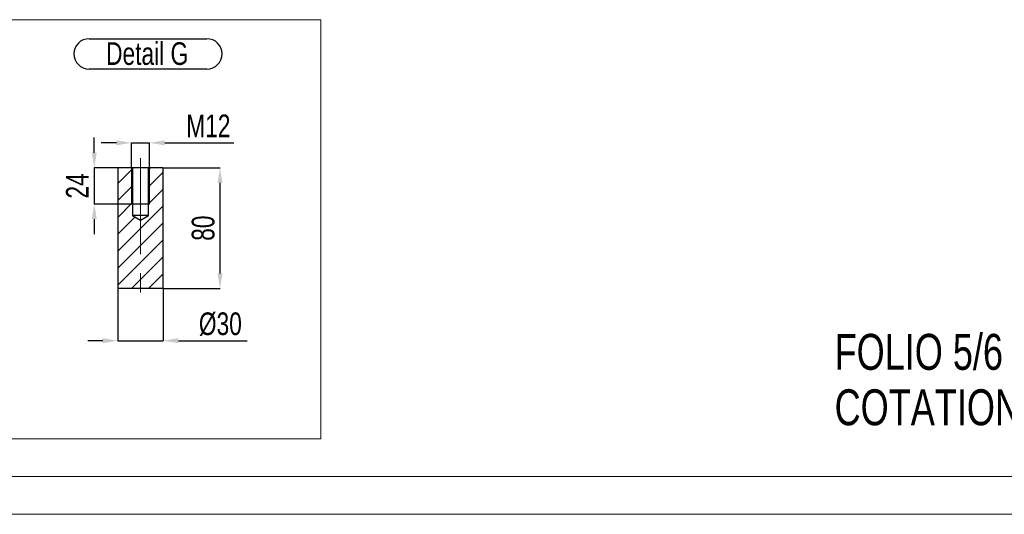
# Model space of a CAD drawing. Header units: millimetres. Extents: x 0 to 841, y 0 to 594.
# Tile 10 of 22: x 345 to 476, y 0 to 66. Entities that reach past the tile are written whole.
import ezdxf

# ---------------------------------------------------------------- set-up
doc = ezdxf.new("R2010")
doc.units = ezdxf.units.MM
doc.header["$PDSIZE"] = -1
doc.linetypes.add('CENTERX2', pattern=[20.32, 12.7, -2.54, 2.54, -2.54])
for name, color, linetype in [('COTES', 1, 'Continuous'), ('NOTES', 6, 'Continuous'), ('TRAIT-FINS', 9, 'Continuous'), ('TRAIT-MIXTES', 3, 'CENTERX2')]:
    doc.layers.add(name, color=color, linetype=linetype)
doc.layers.add('TRAIT-FORT', color=4, linetype='Continuous', lineweight=25)
doc.styles.add('SLDTEXTSTYLE0', font='TXT', dxfattribs={"width": 0.75})
doc.dimstyles.new('SLDDIMSTYLE5', dxfattribs={"dimtxt": 3, "dimasz": 2, "dimexe": 0, "dimexo": 0.0625, "dimgap": 0.75, "dimtad": 1, "dimdec": 0, "dimlfac": 5, "dimrnd": 1e-09, "dimzin": 12, "dimdsep": 46, "dimtxsty": 'SLDTEXTSTYLE0', "dimsah": 1, "dimcen": 0.09, "dimadec": 0, "dimazin": 3, "dimtfac": 1, "dimtdec": 0, "dimtmove": 0, "dimatfit": 0, "dimfxl": 1, "dimfrac": 2, "dimtolj": 1, "dimtzin": 12, "dimarcsym": 0})
doc.dimstyles.new('SLDDIMSTYLE6', dxfattribs={"dimtxt": 3, "dimasz": 2, "dimexe": 0, "dimexo": 0.0625, "dimgap": 0.75, "dimtad": 1, "dimdec": 0, "dimlfac": 5, "dimrnd": 1e-09, "dimzin": 12, "dimdsep": 46, "dimtxsty": 'SLDTEXTSTYLE0', "dimsah": 1, "dimcen": 0.09, "dimadec": 0, "dimazin": 3, "dimtfac": 1, "dimtdec": 0, "dimtofl": 0, "dimtmove": 0, "dimatfit": 3, "dimfxl": 1, "dimfrac": 2, "dimtolj": 1, "dimtzin": 12, "dimarcsym": 0})

# ---------------------------------------------------------------- blocks, each defined once
blk = doc.blocks.new('SW_NOTE_1')
at = {"layer": 'NOTES', "color": 0, "attachment_point": 1, "style": 'SLDTEXTSTYLE0'}
for s, insert, char_height in [('FOLIO 5/6', (0, 6.14), 4.762), ('COTATION PERCAGES KIT SISMIQUE SUR LE FOLIO 6', (0, -1.21), 4.7625)]:
    blk.add_mtext(s, dxfattribs=dict(at, insert=insert, char_height=char_height))
blk = doc.blocks.new('_D_115')
at = {"layer": 'COTES', "color": 0, "lineweight": -2, "transparency": 16777216}
for p, q in [((358.16, 29.87), (358.16, 23.01)), ((364.16, 29.87), (364.16, 23.01)), ((356.16, 23.01), (354.16, 23.01)), ((358.16, 23.01), (364.16, 23.01)), ((366.16, 23.01), (375.28, 23.01))]:
    blk.add_line(p, q, dxfattribs=at)
at = {"layer": 'COTES', "color": 0, "transparency": 16777216}
for points in [[(356.16, 23.35), (356.16, 22.68), (358.16, 23.01)], [(366.16, 23.35), (366.16, 22.68), (364.16, 23.01)]]:
    blk.add_solid(points, dxfattribs=at)
at = {"layer": 'Defpoints', "color": 0, "transparency": 16777216}
for p in [(358.16, 29.93), (364.16, 29.93), (358.16, 23.01)]:
    blk.add_point(p, dxfattribs=at)
at = {"layer": 'COTES', "color": 0, "transparency": 16777216, "insert": (371.72, 26.76), "char_height": 3, "attachment_point": 2, "style": 'SLDTEXTSTYLE0'}
blk.add_mtext('\\A1;%%c30', dxfattribs=at)
blk = doc.blocks.new('_D_116')
at = {"layer": 'COTES', "color": 0, "lineweight": -2, "transparency": 16777216}
for p, q in [((364.22, 45.93), (371.68, 45.93)), ((371.68, 31.93), (371.68, 43.93)), ((364.22, 29.93), (371.68, 29.93))]:
    blk.add_line(p, q, dxfattribs=at)
at = {"layer": 'COTES', "color": 0, "transparency": 16777216}
for points in [[(371.35, 43.93), (372.01, 43.93), (371.68, 45.93)], [(371.35, 31.93), (372.01, 31.93), (371.68, 29.93)]]:
    blk.add_solid(points, dxfattribs=at)
at = {"layer": 'Defpoints', "color": 0, "transparency": 16777216}
for p in [(364.16, 45.93), (371.68, 45.93), (364.16, 29.93)]:
    blk.add_point(p, dxfattribs=at)
at = {"layer": 'COTES', "color": 0, "transparency": 16777216, "insert": (367.93, 37.93), "char_height": 3, "attachment_point": 2, "rotation": 90, "style": 'SLDTEXTSTYLE0'}
blk.add_mtext('\\A1;80', dxfattribs=at)
blk = doc.blocks.new('_D_117')
at = {"layer": 'COTES', "color": 0, "lineweight": -2, "transparency": 16777216}
for p, q in [((355.03, 47.93), (355.03, 49.93)), ((362.3, 45.93), (355.03, 45.93)), ((355.03, 45.93), (355.03, 41.13)), ((362.3, 41.13), (355.03, 41.13)), ((355.03, 39.13), (355.03, 37.13))]:
    blk.add_line(p, q, dxfattribs=at)
at = {"layer": 'COTES', "color": 0, "transparency": 16777216}
for points in [[(354.7, 47.93), (355.36, 47.93), (355.03, 45.93)], [(354.7, 39.13), (355.36, 39.13), (355.03, 41.13)]]:
    blk.add_solid(points, dxfattribs=at)
at = {"layer": 'Defpoints', "color": 0, "transparency": 16777216}
for p in [(362.36, 45.93), (355.03, 41.13), (362.36, 41.13)]:
    blk.add_point(p, dxfattribs=at)
at = {"layer": 'COTES', "color": 0, "transparency": 16777216, "insert": (351.28, 43.53), "char_height": 3, "attachment_point": 2, "rotation": 90, "style": 'SLDTEXTSTYLE0'}
blk.add_mtext('\\A1;24', dxfattribs=at)
blk = doc.blocks.new('_D_118')
at = {"layer": 'COTES', "color": 0, "lineweight": -2, "transparency": 16777216}
for p, q in [((357.96, 49.24), (355.96, 49.24)), ((359.96, 45.99), (359.96, 49.24)), ((359.96, 49.24), (362.36, 49.24)), ((362.36, 45.99), (362.36, 49.24)), ((364.36, 49.24), (373.5, 49.24))]:
    blk.add_line(p, q, dxfattribs=at)
at = {"layer": 'COTES', "color": 0, "transparency": 16777216}
for points in [[(357.96, 49.58), (357.96, 48.91), (359.96, 49.24)], [(364.36, 49.58), (364.36, 48.91), (362.36, 49.24)]]:
    blk.add_solid(points, dxfattribs=at)
at = {"layer": 'Defpoints', "color": 0, "transparency": 16777216}
for p in [(362.36, 49.24), (359.96, 45.93), (362.36, 45.93)]:
    blk.add_point(p, dxfattribs=at)
at = {"layer": 'COTES', "color": 0, "transparency": 16777216, "insert": (370.13, 52.99), "char_height": 3, "attachment_point": 2, "style": 'SLDTEXTSTYLE0'}
blk.add_mtext('\\A1;M12', dxfattribs=at)
blk = doc.blocks.new('SW_NOTE_48')
at = {"layer": 'NOTES', "color": 0}
for p, q in [((-0.05, 4.34), (15.55, 4.34)), ((15.55, 0.32), (-0.05, 0.32))]:
    blk.add_line(p, q, dxfattribs=at)
for centre, start, end in [((-0.05, 2.33), 90, 270), ((15.55, 2.33), 270, 90)]:
    blk.add_arc(centre, 2.01, start, end, dxfattribs=at)
at = {"layer": 'NOTES', "color": 0, "insert": (7.64, 3.87), "char_height": 3, "attachment_point": 2, "style": 'SLDTEXTSTYLE0'}
blk.add_mtext('Detail G', dxfattribs=at)

msp = doc.modelspace()

# ---------------------------------------------------------------- hatches: boundary and pattern name
at = {"layer": 'TRAIT-FINS'}
h = msp.add_hatch(dxfattribs=at)
h.set_pattern_fill('ANSI31', color=256, scale=0.5, angle=3e-322, style=0)
h.paths.add_polyline_path([(360.11, 45.93), (358.16, 45.93), (358.16, 29.93), (364.16, 29.93), (364.16, 45.93), (362.21, 45.93), (362.21, 39.63), (361.16, 39), (360.11, 39.63)], flags=0)

# ---------------------------------------------------------------- linework, layer by layer
at = {"lineweight": 18}
for p, q in [((343.36, 65.56), (385.01, 65.56)), ((385.01, 65.56), (385.01, 10)), ((343.36, 10), (385.01, 10)), ((836, 5), (5, 5)), ((841, 0), (0, 0))]:
    msp.add_line(p, q, dxfattribs=at)
at = {"layer": 'TRAIT-FINS', "lineweight": 18}
for p, q in [((359.96, 45.93), (359.96, 41.13)), ((362.36, 45.93), (362.36, 41.13)), ((359.96, 41.13), (362.36, 41.13))]:
    msp.add_line(p, q, dxfattribs=at)
at = {"layer": 'TRAIT-FORT', "lineweight": 25}
for p, q in [((358.16, 45.93), (358.16, 29.93)), ((360.11, 45.93), (358.16, 45.93)), ((360.11, 45.93), (360.11, 39.63)), ((362.21, 45.93), (360.11, 45.93)), ((362.21, 39.63), (362.21, 45.93)), ((364.16, 45.93), (362.21, 45.93)), ((364.16, 29.93), (364.16, 45.93)), ((360.11, 39.63), (361.16, 39)), ((362.21, 39.63), (360.11, 39.63)), ((361.16, 39), (362.21, 39.63)), ((364.16, 29.93), (358.16, 29.93))]:
    msp.add_line(p, q, dxfattribs=at)
at = {"layer": 'TRAIT-MIXTES', "lineweight": 18}
msp.add_line((361.16, 47.2), (361.16, 26.98), dxfattribs=at)

# ---------------------------------------------------------------- block references
at = {"layer": 'NOTES'}
for name, p in [('SW_NOTE_48', (354.39, 58.7)), ('SW_NOTE_1', (453.04, 17.78))]:
    msp.add_blockref(name, p, dxfattribs=at)

# ---------------------------------------------------------------- dimensions: what is measured, and where the dimension line sits
at = {"layer": 'COTES'}
for base, p1, p2, text, picture, middle in [((362.36, 49.24), (359.96, 45.93), (362.36, 45.93), 'M12', '_D_118', (370.13, 49.24)), ((358.16, 23.01), (364.16, 29.93), (358.16, 29.93), '%%c<>', '_D_115', (371.72, 23.01))]:
    dim = msp.add_linear_dim(base=base, p1=p1, p2=p2, text=text, dimstyle='SLDDIMSTYLE5', dxfattribs=at)
    dim.commit()
    dim.dimension.update_dxf_attribs({"geometry": picture, "text_midpoint": middle, "dimtype": 160})
for base, p1, p2, dimstyle, picture, middle in [((355.03, 41.13), (362.36, 45.93), (362.36, 41.13), 'SLDDIMSTYLE5', '_D_117', (355.03, 43.53)), ((371.68, 45.93), (364.16, 29.93), (364.16, 45.93), 'SLDDIMSTYLE6', '_D_116', (371.68, 37.93))]:
    dim = msp.add_linear_dim(base=base, p1=p1, p2=p2, angle=90, dimstyle=dimstyle, dxfattribs=at)
    dim.commit()
    dim.dimension.update_dxf_attribs({"geometry": picture, "text_midpoint": middle, "dimtype": 160})

doc.saveas('drawing.dxf')
